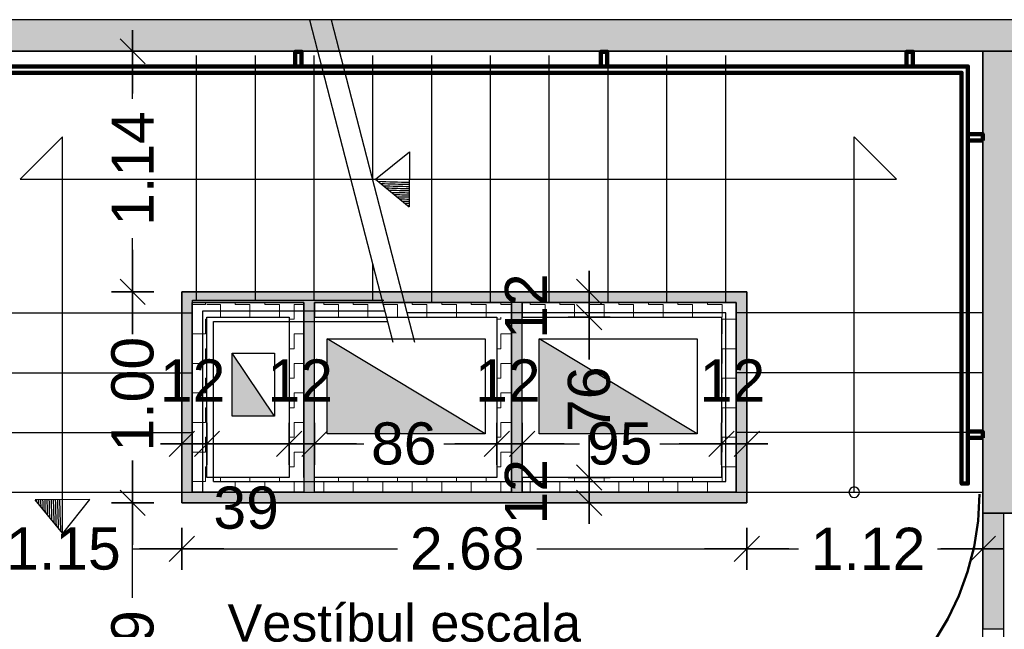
# Model space of a CAD drawing. Header units: metres. Extents: x -1 to 444, y -6 to 31.
# Tile 22 of 76: x 411.21 to 415.88, y 25.34 to 28.23. Entities that reach past the tile are written whole.
import ezdxf

# ---------------------------------------------------------------- set-up
doc = ezdxf.new("R2010")
doc.units = ezdxf.units.M
doc.header["$PDMODE"] = 65
doc.linetypes.add('CONTINUA', pattern=[0])
doc.linetypes.add('VERDECKT', pattern=[9.525, 6.35, -3.175])
for name, color, linetype, lineweight in [('3D PA MURS', 7, 'CONTINUA', 25), ('3D PA MURS NOUS', 7, 'CONTINUA', 25), ('3D PB MURS ASCENSOR TOTAL EDIFICI', 7, 'CONTINUA', 25), ('INS PB  VENTIL·LACIONS', 7, 'CONTINUA', 25), ('PA COTES', 7, 'CONTINUA', 25), ('PA ESCALES 2D', 7, 'CONTINUA', 25), ('PA LOCALS', 7, 'CONTINUA', 25), ('PA MOBLES', 7, 'CONTINUA', 25)]:
    doc.layers.add(name, color=color, linetype=linetype, lineweight=lineweight)
doc.styles.add('ARIAL', font='arial.ttf')
doc.dimstyles.new('DIMSTYLE_10', dxfattribs={"dimtxt": 0.2, "dimasz": 0.2, "dimexe": 0, "dimexo": 1e-06, "dimgap": 0.1, "dimtad": 0, "dimdec": 0, "dimlfac": 100, "dimrnd": 1, "dimzin": 4, "dimdsep": 46, "dimtxsty": 'ARIAL', "dimblk1": 'ALL_ML_STRICH', "dimblk2": 'ALL_ML_STRICH', "dimsah": 1, "dimcen": 0, "dimse1": 1, "dimse2": 1, "dimclrd": 2, "dimclre": 2, "dimclrt": 2, "dimadec": 0, "dimazin": 0, "dimtfac": 1, "dimtdec": 0, "dimtix": 1, "dimtmove": 2, "dimatfit": 3, "dimfxl": 0, "dimtzin": 0, "dimlwd": 0, "dimlwe": 35, "dimarcsym": 0})
doc.dimstyles.new('DIMSTYLE_11', dxfattribs={"dimtxt": 0.2, "dimasz": 0.2, "dimexe": 0, "dimexo": 1e-06, "dimgap": 0.1, "dimtad": 0, "dimdec": 0, "dimlfac": 100, "dimrnd": 1, "dimzin": 4, "dimdsep": 46, "dimtxsty": 'ARIAL', "dimblk1": 'ALL_ML_STRICH', "dimblk2": 'ALL_ML_STRICH', "dimsah": 1, "dimcen": 0, "dimse1": 1, "dimse2": 1, "dimclrd": 2, "dimclre": 2, "dimclrt": 2, "dimadec": 0, "dimazin": 0, "dimtfac": 1, "dimtdec": 0, "dimtix": 1, "dimtmove": 2, "dimatfit": 3, "dimfxl": 0, "dimtzin": 0, "dimlwd": 0, "dimlwe": 35, "dimarcsym": 0})
doc.dimstyles.new('DIMSTYLE_6', dxfattribs={"dimtxt": 0.2, "dimasz": 0.2, "dimexe": 0, "dimexo": 1e-06, "dimgap": 0.1, "dimtad": 0, "dimrnd": 0.01, "dimzin": 4, "dimdsep": 46, "dimtxsty": 'ARIAL', "dimblk1": 'ALL_ML_STRICH', "dimblk2": 'ALL_ML_STRICH', "dimsah": 1, "dimcen": 0, "dimse1": 1, "dimse2": 1, "dimclrd": 2, "dimclre": 2, "dimclrt": 2, "dimadec": 0, "dimazin": 0, "dimtfac": 1, "dimtdec": 0, "dimtix": 1, "dimtmove": 2, "dimatfit": 3, "dimfxl": 0, "dimtzin": 0, "dimlwd": 0, "dimlwe": 35, "dimarcsym": 0})
doc.dimstyles.new('DIMSTYLE_8', dxfattribs={"dimtxt": 0.2, "dimasz": 0.2, "dimexe": 0, "dimexo": 1e-06, "dimgap": 0.1, "dimtad": 2, "dimdec": 0, "dimlfac": 100, "dimrnd": 1, "dimzin": 4, "dimdsep": 46, "dimtxsty": 'ARIAL', "dimblk1": 'ALL_ML_STRICH', "dimblk2": 'ALL_ML_STRICH', "dimsah": 1, "dimcen": 0, "dimse1": 1, "dimse2": 1, "dimclrd": 2, "dimclre": 2, "dimclrt": 2, "dimadec": 0, "dimazin": 0, "dimtfac": 1, "dimtdec": 0, "dimtix": 1, "dimtmove": 2, "dimatfit": 3, "dimfxl": 0, "dimtvp": 1.2, "dimtzin": 0, "dimlwd": 0, "dimlwe": 35, "dimarcsym": 0})
doc.dimstyles.new('DIMSTYLE_9', dxfattribs={"dimtxt": 0.2, "dimasz": 0.2, "dimexe": 0, "dimexo": 1e-06, "dimgap": 0.1, "dimtad": 0, "dimdec": 0, "dimlfac": 100, "dimrnd": 1, "dimzin": 4, "dimdsep": 46, "dimtxsty": 'ARIAL', "dimblk1": 'ALL_ML_STRICH', "dimblk2": 'ALL_ML_STRICH', "dimsah": 1, "dimcen": 0, "dimse1": 1, "dimse2": 1, "dimclrd": 2, "dimclre": 2, "dimclrt": 2, "dimadec": 0, "dimazin": 0, "dimtfac": 1, "dimtdec": 0, "dimtix": 1, "dimtmove": 2, "dimatfit": 3, "dimfxl": 0, "dimtvp": 1.2, "dimtzin": 0, "dimlwd": 0, "dimlwe": 35, "dimarcsym": 0})
pattern_1 = [(180, (-0.14, -0.14), (-0.07, -0.07), [0.07, -0.07]), (270, (-0.14, -0.14), (0.07, -0.07), [0.07, -0.07])]
pattern_2 = [(0, (0.14, 0.14), (0.07, 0.07), [0.07, -0.07]), (90, (0.14, 0.14), (-0.07, 0.07), [0.07, -0.07])]
pattern_3 = [(90, (-0.14, 0.14), (-0.07, 0.07), [0.07, -0.07]), (180, (-0.14, 0.14), (-0.07, -0.07), [0.07, -0.07])]

# ---------------------------------------------------------------- blocks, each defined once
blk = doc.blocks.new('OBJETO_COMPLEJO_0')
at = {"layer": '3D PA MURS NOUS', "color": 240, "linetype": 'CONTINUA', "lineweight": 140, "transparency": 33554687}
for points in [[(412.5148, 28.0082), (412.5148, 28.078), (412.5448, 28.078), (412.5448, 28.0082), (412.5148, 28.0082)], [(413.9648, 28.0082), (413.9648, 28.078), (413.9948, 28.078), (413.9948, 28.0082), (413.9648, 28.0082)], [(415.4148, 28.0082), (415.4148, 28.078), (415.4448, 28.078), (415.4448, 28.0082), (415.4148, 28.0082)], [(410.9304, 25.9896), (410.9004, 25.9897), (410.9003, 28.0082), (415.7064, 28.0082), (415.7064, 26.0308), (415.6764, 26.0308), (415.6764, 27.9782), (410.9302, 27.9782), (410.9304, 25.9896)], [(415.7762, 27.6574), (415.7064, 27.6574), (415.7064, 27.6874), (415.7762, 27.6874), (415.7762, 27.6574)], [(415.7762, 26.2474), (415.7064, 26.2474), (415.7064, 26.2774), (415.7762, 26.2774), (415.7762, 26.2474)]]:
    blk.add_lwpolyline(points, close=True, dxfattribs=at)
blk = doc.blocks.new('OBJETO_COMPLEJO_14')
at = {"layer": 'PA ESCALES 2D', "color": 7, "linetype": 'CONTINUA', "lineweight": 25, "transparency": 33554687}
for start, end in [(90, 270), (270, 90)]:
    blk.add_arc((415.1669, 25.9896), 0.025, start, end, dxfattribs=at)
blk = doc.blocks.new('ALL_ML_STRICH')
at = {"color": 0, "linetype": 'ByBlock', "lineweight": -2}
for p, q in [((0, -0.5), (0, 0.5)), ((-0.3, -0.3), (0.3, 0.3)), ((-1, 0), (0.5, 0))]:
    blk.add_line(p, q, dxfattribs=at)
blk = doc.blocks.new('*D27')
at = {"layer": 'DEFPOINTS', "color": 2, "linetype": 'CONTINUA', "lineweight": 35, "transparency": 33554687}
for p in [(410.8269, 25.9896), (415.7769, 25.8896), (410.8269, 24.681)]:
    blk.add_point(p, dxfattribs=at)
at = {"layer": 'PA COTES', "color": 2, "linetype": 'CONTINUA', "lineweight": -2, "transparency": 33554687}
for p, q in [((410.8269, 24.681), (412.9856, 24.681)), ((413.6456, 24.681), (415.7769, 24.681))]:
    blk.add_line(p, q, dxfattribs=at)
at = {"layer": 'PA COTES', "color": 2, "linetype": 'CONTINUA', "lineweight": 35, "transparency": 33554687, "xscale": 0.2, "yscale": 0.2, "zscale": 0.2, "rotation": 180}
blk.add_blockref('ALL_ML_STRICH', (410.8269, 24.681), dxfattribs=at)
at = {"layer": 'PA COTES', "color": 2, "linetype": 'CONTINUA', "lineweight": 35, "transparency": 33554687, "xscale": 0.2, "yscale": 0.2, "zscale": 0.2}
blk.add_blockref('ALL_ML_STRICH', (415.7769, 24.681), dxfattribs=at)
at = {"layer": 'PA COTES', "color": 2, "linetype": 'CONTINUA', "lineweight": 35, "transparency": 33554687, "insert": (413.3156, 24.681), "char_height": 0.2, "width": 0.8, "attachment_point": 5, "style": 'ARIAL'}
blk.add_mtext('\\A1;{\\A1;{4.95\\H0.132000;\\S^ ;}}', dxfattribs=at)
blk = doc.blocks.new('*D28')
at = {"layer": 'DEFPOINTS', "color": 2, "linetype": 'CONTINUA', "lineweight": 35, "transparency": 33554687}
for p in [(413.5414, 25.9396), (411.0175, 24.3496), (411.7438, 24.3496)]:
    blk.add_point(p, dxfattribs=at)
at = {"layer": 'PA COTES', "color": 2, "linetype": 'CONTINUA', "lineweight": -2, "transparency": 33554687}
for p, q in [((411.7438, 25.4888), (411.7438, 25.9396)), ((411.7438, 24.3496), (411.7438, 24.8288))]:
    blk.add_line(p, q, dxfattribs=at)
at = {"layer": 'PA COTES', "color": 2, "linetype": 'CONTINUA', "lineweight": 35, "transparency": 33554687, "xscale": 0.2, "yscale": 0.2, "zscale": 0.2}
for p, rotation in [((411.7438, 25.9396), 90), ((411.7438, 24.3496), 270)]:
    blk.add_blockref('ALL_ML_STRICH', p, dxfattribs=dict(at, rotation=rotation))
at = {"layer": 'PA COTES', "color": 2, "linetype": 'CONTINUA', "lineweight": 35, "transparency": 33554687, "insert": (411.7438, 25.1588), "char_height": 0.2, "width": 0.8, "attachment_point": 5, "rotation": 90, "style": 'ARIAL'}
blk.add_mtext('\\A1;{\\A1;{1.59\\H0.132000;\\S^ ;}}', dxfattribs=at)
blk = doc.blocks.new('*D29')
at = {"layer": 'DEFPOINTS', "color": 2, "linetype": 'CONTINUA', "lineweight": 35, "transparency": 33554687}
for p in [(413.5914, 26.9396), (411.7438, 25.9396), (413.5414, 25.9396)]:
    blk.add_point(p, dxfattribs=at)
at = {"layer": 'PA COTES', "color": 2, "linetype": 'CONTINUA', "lineweight": -2, "transparency": 33554687}
for p, q in [((411.7438, 26.7844), (411.7438, 26.9396)), ((411.7438, 25.9396), (411.7438, 26.1244))]:
    blk.add_line(p, q, dxfattribs=at)
at = {"layer": 'PA COTES', "color": 2, "linetype": 'CONTINUA', "lineweight": 35, "transparency": 33554687, "xscale": 0.2, "yscale": 0.2, "zscale": 0.2}
for p, rotation in [((411.7438, 26.9396), 90), ((411.7438, 25.9396), 270)]:
    blk.add_blockref('ALL_ML_STRICH', p, dxfattribs=dict(at, rotation=rotation))
at = {"layer": 'PA COTES', "color": 2, "linetype": 'CONTINUA', "lineweight": 35, "transparency": 33554687, "insert": (411.7438, 26.4544), "char_height": 0.2, "width": 0.8, "attachment_point": 5, "rotation": 90, "style": 'ARIAL'}
blk.add_mtext('\\A1;{\\A1;{1.00\\H0.132000;\\S^ ;}}', dxfattribs=at)
blk = doc.blocks.new('*D30')
at = {"layer": 'DEFPOINTS', "color": 2, "linetype": 'CONTINUA', "lineweight": 35, "transparency": 33554687}
for p in [(411.8045, 28.0801), (411.7438, 26.9396), (413.5914, 26.9396)]:
    blk.add_point(p, dxfattribs=at)
at = {"layer": 'PA COTES', "color": 2, "linetype": 'CONTINUA', "lineweight": -2, "transparency": 33554687}
for p, q in [((411.7438, 27.8547), (411.7438, 28.0801)), ((411.7438, 26.9396), (411.7438, 27.1947))]:
    blk.add_line(p, q, dxfattribs=at)
at = {"layer": 'PA COTES', "color": 2, "linetype": 'CONTINUA', "lineweight": 35, "transparency": 33554687, "xscale": 0.2, "yscale": 0.2, "zscale": 0.2}
for p, rotation in [((411.7438, 28.0801), 90), ((411.7438, 26.9396), 270)]:
    blk.add_blockref('ALL_ML_STRICH', p, dxfattribs=dict(at, rotation=rotation))
at = {"layer": 'PA COTES', "color": 2, "linetype": 'CONTINUA', "lineweight": 35, "transparency": 33554687, "insert": (411.7438, 27.5247), "char_height": 0.2, "width": 0.8, "attachment_point": 5, "rotation": 90, "style": 'ARIAL'}
blk.add_mtext('\\A1;{\\A1;{1.14\\H0.132000;\\S^ ;}}', dxfattribs=at)
blk = doc.blocks.new('*D31')
at = {"layer": 'DEFPOINTS', "color": 2, "linetype": 'CONTINUA', "lineweight": 35, "transparency": 33554687}
for p in [(410.8271, 26.1302), (411.9764, 26.1008), (410.8271, 25.7212)]:
    blk.add_point(p, dxfattribs=at)
at = {"layer": 'PA COTES', "color": 2, "linetype": 'CONTINUA', "lineweight": -2, "transparency": 33554687}
for p, q in [((410.8271, 25.7212), (411.0855, 25.7212)), ((411.7455, 25.7212), (411.9764, 25.7212))]:
    blk.add_line(p, q, dxfattribs=at)
at = {"layer": 'PA COTES', "color": 2, "linetype": 'CONTINUA', "lineweight": 35, "transparency": 33554687, "xscale": 0.2, "yscale": 0.2, "zscale": 0.2, "rotation": 180}
blk.add_blockref('ALL_ML_STRICH', (410.8271, 25.7212), dxfattribs=at)
at = {"layer": 'PA COTES', "color": 2, "linetype": 'CONTINUA', "lineweight": 35, "transparency": 33554687, "xscale": 0.2, "yscale": 0.2, "zscale": 0.2}
blk.add_blockref('ALL_ML_STRICH', (411.9764, 25.7212), dxfattribs=at)
at = {"layer": 'PA COTES', "color": 2, "linetype": 'CONTINUA', "lineweight": 35, "transparency": 33554687, "insert": (411.4155, 25.7212), "char_height": 0.2, "width": 0.8, "attachment_point": 5, "style": 'ARIAL'}
blk.add_mtext('\\A1;{\\A1;{1.15\\H0.132000;\\S^ ;}}', dxfattribs=at)
blk = doc.blocks.new('*D32')
at = {"layer": 'DEFPOINTS', "color": 2, "linetype": 'CONTINUA', "lineweight": 35, "transparency": 33554687}
for p in [(411.9764, 26.1008), (414.6569, 25.9396), (411.9764, 25.7212)]:
    blk.add_point(p, dxfattribs=at)
at = {"layer": 'PA COTES', "color": 2, "linetype": 'CONTINUA', "lineweight": -2, "transparency": 33554687}
for p, q in [((411.9764, 25.7212), (413.0009, 25.7212)), ((413.6609, 25.7212), (414.6569, 25.7212))]:
    blk.add_line(p, q, dxfattribs=at)
at = {"layer": 'PA COTES', "color": 2, "linetype": 'CONTINUA', "lineweight": 35, "transparency": 33554687, "xscale": 0.2, "yscale": 0.2, "zscale": 0.2, "rotation": 180}
blk.add_blockref('ALL_ML_STRICH', (411.9764, 25.7212), dxfattribs=at)
at = {"layer": 'PA COTES', "color": 2, "linetype": 'CONTINUA', "lineweight": 35, "transparency": 33554687, "xscale": 0.2, "yscale": 0.2, "zscale": 0.2}
blk.add_blockref('ALL_ML_STRICH', (414.6569, 25.7212), dxfattribs=at)
at = {"layer": 'PA COTES', "color": 2, "linetype": 'CONTINUA', "lineweight": 35, "transparency": 33554687, "insert": (413.3309, 25.7212), "char_height": 0.2, "width": 0.8, "attachment_point": 5, "style": 'ARIAL'}
blk.add_mtext('\\A1;{\\A1;{2.68\\H0.132000;\\S^ ;}}', dxfattribs=at)
blk = doc.blocks.new('*D33')
at = {"layer": 'DEFPOINTS', "color": 2, "linetype": 'CONTINUA', "lineweight": 35, "transparency": 33554687}
for p in [(415.7769, 26.702), (414.6569, 25.9396), (414.6569, 25.7212)]:
    blk.add_point(p, dxfattribs=at)
at = {"layer": 'PA COTES', "color": 2, "linetype": 'CONTINUA', "lineweight": -2, "transparency": 33554687}
for p, q in [((414.6569, 25.7212), (414.9024, 25.7212)), ((415.5624, 25.7212), (415.7769, 25.7212))]:
    blk.add_line(p, q, dxfattribs=at)
at = {"layer": 'PA COTES', "color": 2, "linetype": 'CONTINUA', "lineweight": 35, "transparency": 33554687, "xscale": 0.2, "yscale": 0.2, "zscale": 0.2, "rotation": 180}
blk.add_blockref('ALL_ML_STRICH', (414.6569, 25.7212), dxfattribs=at)
at = {"layer": 'PA COTES', "color": 2, "linetype": 'CONTINUA', "lineweight": 35, "transparency": 33554687, "xscale": 0.2, "yscale": 0.2, "zscale": 0.2}
blk.add_blockref('ALL_ML_STRICH', (415.7769, 25.7212), dxfattribs=at)
at = {"layer": 'PA COTES', "color": 2, "linetype": 'CONTINUA', "lineweight": 35, "transparency": 33554687, "insert": (415.2324, 25.7212), "char_height": 0.2, "width": 0.8, "attachment_point": 5, "style": 'ARIAL'}
blk.add_mtext('\\A1;{\\A1;{1.12\\H0.132000;\\S^ ;}}', dxfattribs=at)
blk = doc.blocks.new('*D34')
at = {"layer": 'DEFPOINTS', "color": 2, "linetype": 'CONTINUA', "lineweight": 35, "transparency": 33554687}
for p in [(411.9764, 26.2193), (411.9764, 26.1008), (412.0964, 26.0596)]:
    blk.add_point(p, dxfattribs=at)
at = {"layer": 'PA COTES', "color": 2, "linetype": 'CONTINUA', "lineweight": -2, "transparency": 33554687}
blk.add_line((411.9764, 26.2193), (412.0964, 26.2193), dxfattribs=at)
at = {"layer": 'PA COTES', "color": 2, "linetype": 'CONTINUA', "lineweight": 35, "transparency": 33554687, "xscale": 0.2, "yscale": 0.2, "zscale": 0.2, "rotation": 180}
blk.add_blockref('ALL_ML_STRICH', (411.9764, 26.2193), dxfattribs=at)
at = {"layer": 'PA COTES', "color": 2, "linetype": 'CONTINUA', "lineweight": 35, "transparency": 33554687, "xscale": 0.2, "yscale": 0.2, "zscale": 0.2}
blk.add_blockref('ALL_ML_STRICH', (412.0964, 26.2193), dxfattribs=at)
at = {"layer": 'PA COTES', "color": 2, "linetype": 'CONTINUA', "lineweight": 35, "transparency": 33554687, "insert": (412.0284, 26.5193), "char_height": 0.2, "width": 0.4, "attachment_point": 5, "style": 'ARIAL'}
blk.add_mtext('\\A1;{12}', dxfattribs=at)
blk = doc.blocks.new('*D35')
at = {"layer": 'DEFPOINTS', "color": 2, "linetype": 'CONTINUA', "lineweight": 35, "transparency": 33554687}
for p in [(412.0964, 26.2193), (412.0964, 26.0596), (412.4864, 26.0596)]:
    blk.add_point(p, dxfattribs=at)
at = {"layer": 'PA COTES', "color": 2, "linetype": 'CONTINUA', "lineweight": -2, "transparency": 33554687}
blk.add_line((412.0964, 26.2193), (412.4864, 26.2193), dxfattribs=at)
at = {"layer": 'PA COTES', "color": 2, "linetype": 'CONTINUA', "lineweight": 35, "transparency": 33554687, "xscale": 0.2, "yscale": 0.2, "zscale": 0.2, "rotation": 180}
blk.add_blockref('ALL_ML_STRICH', (412.0964, 26.2193), dxfattribs=at)
at = {"layer": 'PA COTES', "color": 2, "linetype": 'CONTINUA', "lineweight": 35, "transparency": 33554687, "xscale": 0.2, "yscale": 0.2, "zscale": 0.2}
blk.add_blockref('ALL_ML_STRICH', (412.4864, 26.2193), dxfattribs=at)
at = {"layer": 'PA COTES', "color": 2, "linetype": 'CONTINUA', "lineweight": 35, "transparency": 33554687, "insert": (412.2822, 25.915), "char_height": 0.2, "width": 0.4, "attachment_point": 5, "style": 'ARIAL'}
blk.add_mtext('\\A1;{39}', dxfattribs=at)
blk = doc.blocks.new('*D36')
at = {"layer": 'DEFPOINTS', "color": 2, "linetype": 'CONTINUA', "lineweight": 35, "transparency": 33554687}
for p in [(412.4864, 26.2193), (412.4864, 26.0596), (412.6064, 26.0596)]:
    blk.add_point(p, dxfattribs=at)
at = {"layer": 'PA COTES', "color": 2, "linetype": 'CONTINUA', "lineweight": -2, "transparency": 33554687}
blk.add_line((412.4864, 26.2193), (412.6064, 26.2193), dxfattribs=at)
at = {"layer": 'PA COTES', "color": 2, "linetype": 'CONTINUA', "lineweight": 35, "transparency": 33554687, "xscale": 0.2, "yscale": 0.2, "zscale": 0.2, "rotation": 180}
blk.add_blockref('ALL_ML_STRICH', (412.4864, 26.2193), dxfattribs=at)
at = {"layer": 'PA COTES', "color": 2, "linetype": 'CONTINUA', "lineweight": 35, "transparency": 33554687, "xscale": 0.2, "yscale": 0.2, "zscale": 0.2}
blk.add_blockref('ALL_ML_STRICH', (412.6064, 26.2193), dxfattribs=at)
at = {"layer": 'PA COTES', "color": 2, "linetype": 'CONTINUA', "lineweight": 35, "transparency": 33554687, "insert": (412.5384, 26.5193), "char_height": 0.2, "width": 0.4, "attachment_point": 5, "style": 'ARIAL'}
blk.add_mtext('\\A1;{12}', dxfattribs=at)
blk = doc.blocks.new('*D37')
at = {"layer": 'DEFPOINTS', "color": 2, "linetype": 'CONTINUA', "lineweight": 35, "transparency": 33554687}
for p in [(412.6064, 26.2193), (412.6064, 26.0596), (413.4714, 26.0596)]:
    blk.add_point(p, dxfattribs=at)
at = {"layer": 'PA COTES', "color": 2, "linetype": 'CONTINUA', "lineweight": -2, "transparency": 33554687}
for p, q in [((412.6064, 26.2193), (412.8399, 26.2193)), ((413.2199, 26.2193), (413.4714, 26.2193))]:
    blk.add_line(p, q, dxfattribs=at)
at = {"layer": 'PA COTES', "color": 2, "linetype": 'CONTINUA', "lineweight": 35, "transparency": 33554687, "xscale": 0.2, "yscale": 0.2, "zscale": 0.2, "rotation": 180}
blk.add_blockref('ALL_ML_STRICH', (412.6064, 26.2193), dxfattribs=at)
at = {"layer": 'PA COTES', "color": 2, "linetype": 'CONTINUA', "lineweight": 35, "transparency": 33554687, "xscale": 0.2, "yscale": 0.2, "zscale": 0.2}
blk.add_blockref('ALL_ML_STRICH', (413.4714, 26.2193), dxfattribs=at)
at = {"layer": 'PA COTES', "color": 2, "linetype": 'CONTINUA', "lineweight": 35, "transparency": 33554687, "insert": (413.0299, 26.2193), "char_height": 0.2, "width": 0.4, "attachment_point": 5, "style": 'ARIAL'}
blk.add_mtext('\\A1;{86}', dxfattribs=at)
blk = doc.blocks.new('*D38')
at = {"layer": 'DEFPOINTS', "color": 2, "linetype": 'CONTINUA', "lineweight": 35, "transparency": 33554687}
for p in [(413.4714, 26.2193), (413.4714, 26.0596), (413.5914, 26.0596)]:
    blk.add_point(p, dxfattribs=at)
at = {"layer": 'PA COTES', "color": 2, "linetype": 'CONTINUA', "lineweight": -2, "transparency": 33554687}
blk.add_line((413.4714, 26.2193), (413.5914, 26.2193), dxfattribs=at)
at = {"layer": 'PA COTES', "color": 2, "linetype": 'CONTINUA', "lineweight": 35, "transparency": 33554687, "xscale": 0.2, "yscale": 0.2, "zscale": 0.2, "rotation": 180}
blk.add_blockref('ALL_ML_STRICH', (413.4714, 26.2193), dxfattribs=at)
at = {"layer": 'PA COTES', "color": 2, "linetype": 'CONTINUA', "lineweight": 35, "transparency": 33554687, "xscale": 0.2, "yscale": 0.2, "zscale": 0.2}
blk.add_blockref('ALL_ML_STRICH', (413.5914, 26.2193), dxfattribs=at)
at = {"layer": 'PA COTES', "color": 2, "linetype": 'CONTINUA', "lineweight": 35, "transparency": 33554687, "insert": (413.5233, 26.5193), "char_height": 0.2, "width": 0.4, "attachment_point": 5, "style": 'ARIAL'}
blk.add_mtext('\\A1;{12}', dxfattribs=at)
blk = doc.blocks.new('*D39')
at = {"layer": 'DEFPOINTS', "color": 2, "linetype": 'CONTINUA', "lineweight": 35, "transparency": 33554687}
for p in [(413.5914, 26.2193), (413.5914, 26.0596), (414.5369, 25.9896)]:
    blk.add_point(p, dxfattribs=at)
at = {"layer": 'PA COTES', "color": 2, "linetype": 'CONTINUA', "lineweight": -2, "transparency": 33554687}
for p, q in [((413.5914, 26.2193), (413.8643, 26.2193)), ((414.2443, 26.2193), (414.5369, 26.2193))]:
    blk.add_line(p, q, dxfattribs=at)
at = {"layer": 'PA COTES', "color": 2, "linetype": 'CONTINUA', "lineweight": 35, "transparency": 33554687, "xscale": 0.2, "yscale": 0.2, "zscale": 0.2, "rotation": 180}
blk.add_blockref('ALL_ML_STRICH', (413.5914, 26.2193), dxfattribs=at)
at = {"layer": 'PA COTES', "color": 2, "linetype": 'CONTINUA', "lineweight": 35, "transparency": 33554687, "xscale": 0.2, "yscale": 0.2, "zscale": 0.2}
blk.add_blockref('ALL_ML_STRICH', (414.5369, 26.2193), dxfattribs=at)
at = {"layer": 'PA COTES', "color": 2, "linetype": 'CONTINUA', "lineweight": 35, "transparency": 33554687, "insert": (414.0543, 26.2193), "char_height": 0.2, "width": 0.4, "attachment_point": 5, "style": 'ARIAL'}
blk.add_mtext('\\A1;{95}', dxfattribs=at)
blk = doc.blocks.new('*D40')
at = {"layer": 'DEFPOINTS', "color": 2, "linetype": 'CONTINUA', "lineweight": 35, "transparency": 33554687}
for p in [(414.5369, 26.2193), (414.5369, 25.9896), (414.6569, 25.9396)]:
    blk.add_point(p, dxfattribs=at)
at = {"layer": 'PA COTES', "color": 2, "linetype": 'CONTINUA', "lineweight": -2, "transparency": 33554687}
blk.add_line((414.5369, 26.2193), (414.6569, 26.2193), dxfattribs=at)
at = {"layer": 'PA COTES', "color": 2, "linetype": 'CONTINUA', "lineweight": 35, "transparency": 33554687, "xscale": 0.2, "yscale": 0.2, "zscale": 0.2, "rotation": 180}
blk.add_blockref('ALL_ML_STRICH', (414.5369, 26.2193), dxfattribs=at)
at = {"layer": 'PA COTES', "color": 2, "linetype": 'CONTINUA', "lineweight": 35, "transparency": 33554687, "xscale": 0.2, "yscale": 0.2, "zscale": 0.2}
blk.add_blockref('ALL_ML_STRICH', (414.6569, 26.2193), dxfattribs=at)
at = {"layer": 'PA COTES', "color": 2, "linetype": 'CONTINUA', "lineweight": 35, "transparency": 33554687, "insert": (414.5889, 26.5193), "char_height": 0.2, "width": 0.4, "attachment_point": 5, "style": 'ARIAL'}
blk.add_mtext('\\A1;{12}', dxfattribs=at)
blk = doc.blocks.new('*D41')
at = {"layer": 'DEFPOINTS', "color": 2, "linetype": 'CONTINUA', "lineweight": 35, "transparency": 33554687}
for p in [(413.5914, 26.0596), (413.5414, 25.9396), (413.9094, 25.9396)]:
    blk.add_point(p, dxfattribs=at)
at = {"layer": 'PA COTES', "color": 2, "linetype": 'CONTINUA', "lineweight": -2, "transparency": 33554687}
blk.add_line((413.9094, 25.9396), (413.9094, 26.0596), dxfattribs=at)
at = {"layer": 'PA COTES', "color": 2, "linetype": 'CONTINUA', "lineweight": 35, "transparency": 33554687, "xscale": 0.2, "yscale": 0.2, "zscale": 0.2}
for p, rotation in [((413.9094, 26.0596), 90), ((413.9094, 25.9396), 270)]:
    blk.add_blockref('ALL_ML_STRICH', p, dxfattribs=dict(at, rotation=rotation))
at = {"layer": 'PA COTES', "color": 2, "linetype": 'CONTINUA', "lineweight": 35, "transparency": 33554687, "insert": (413.6094, 25.9916), "char_height": 0.2, "width": 0.4, "attachment_point": 5, "rotation": 90, "style": 'ARIAL'}
blk.add_mtext('\\A1;{12}', dxfattribs=at)
blk = doc.blocks.new('*D42')
at = {"layer": 'DEFPOINTS', "color": 2, "linetype": 'CONTINUA', "lineweight": 35, "transparency": 33554687}
for p in [(413.5914, 26.8196), (413.5914, 26.0596), (413.9094, 26.0596)]:
    blk.add_point(p, dxfattribs=at)
at = {"layer": 'PA COTES', "color": 2, "linetype": 'CONTINUA', "lineweight": -2, "transparency": 33554687}
for p, q in [((413.9094, 26.6206), (413.9094, 26.8196)), ((413.9094, 26.0596), (413.9094, 26.2406))]:
    blk.add_line(p, q, dxfattribs=at)
at = {"layer": 'PA COTES', "color": 2, "linetype": 'CONTINUA', "lineweight": 35, "transparency": 33554687, "xscale": 0.2, "yscale": 0.2, "zscale": 0.2}
for p, rotation in [((413.9094, 26.8196), 90), ((413.9094, 26.0596), 270)]:
    blk.add_blockref('ALL_ML_STRICH', p, dxfattribs=dict(at, rotation=rotation))
at = {"layer": 'PA COTES', "color": 2, "linetype": 'CONTINUA', "lineweight": 35, "transparency": 33554687, "insert": (413.9094, 26.4306), "char_height": 0.2, "width": 0.4, "attachment_point": 5, "rotation": 90, "style": 'ARIAL'}
blk.add_mtext('\\A1;{76}', dxfattribs=at)
blk = doc.blocks.new('*D43')
at = {"layer": 'DEFPOINTS', "color": 2, "linetype": 'CONTINUA', "lineweight": 35, "transparency": 33554687}
for p in [(413.5914, 26.9396), (413.5914, 26.8196), (413.9094, 26.8196)]:
    blk.add_point(p, dxfattribs=at)
at = {"layer": 'PA COTES', "color": 2, "linetype": 'CONTINUA', "lineweight": -2, "transparency": 33554687}
blk.add_line((413.9094, 26.8196), (413.9094, 26.9396), dxfattribs=at)
at = {"layer": 'PA COTES', "color": 2, "linetype": 'CONTINUA', "lineweight": 35, "transparency": 33554687, "xscale": 0.2, "yscale": 0.2, "zscale": 0.2}
for p, rotation in [((413.9094, 26.9396), 90), ((413.9094, 26.8196), 270)]:
    blk.add_blockref('ALL_ML_STRICH', p, dxfattribs=dict(at, rotation=rotation))
at = {"layer": 'PA COTES', "color": 2, "linetype": 'CONTINUA', "lineweight": 35, "transparency": 33554687, "insert": (413.6094, 26.8716), "char_height": 0.2, "width": 0.4, "attachment_point": 5, "rotation": 90, "style": 'ARIAL'}
blk.add_mtext('\\A1;{12}', dxfattribs=at)

msp = doc.modelspace()

# ---------------------------------------------------------------- hatches: boundary and pattern name
at = {"layer": '3D PA MURS', "linetype": 'CONTINUA', "lineweight": 18, "true_color": 0xa0a0a0, "transparency": 33554687}
for points in [[(415.9469, 28.2301), (405.7759, 28.2301), (405.7759, 28.0801), (415.9469, 28.0801)], [(415.7769, 28.0801), (415.7769, 25.8896), (415.9469, 25.8896), (415.9469, 28.0801)]]:
    msp.add_hatch(color=253, dxfattribs=at).paths.add_polyline_path(points)
at = {"layer": '3D PA MURS NOUS', "linetype": 'CONTINUA', "lineweight": 18, "transparency": 33554687}
msp.add_hatch(color=220, dxfattribs=at).paths.add_polyline_path([(415.8769, 25.3396), (415.8769, 25.8896), (415.7769, 25.8896), (415.7769, 25.3396)])
at = {"layer": '3D PB MURS ASCENSOR TOTAL EDIFICI', "linetype": 'CONTINUA', "lineweight": 18, "transparency": 33554687}
for points in [[(411.9764, 26.9396), (411.9764, 25.9396), (412.0264, 25.9396), (412.0264, 26.9396)], [(413.5914, 26.9396), (412.0264, 26.9396), (412.0264, 26.8896), (413.5914, 26.8896)], [(414.6569, 26.9396), (413.5914, 26.9396), (413.5914, 26.8896), (414.6569, 26.8896)], [(412.6064, 25.9896), (412.6064, 26.8896), (412.5564, 26.8896), (412.5564, 25.9896)], [(413.5914, 25.9896), (413.5914, 26.8896), (413.5414, 26.8896), (413.5414, 25.9896)], [(414.6569, 25.9396), (414.6569, 26.8896), (414.6069, 26.8896), (414.6069, 25.9396)], [(412.0264, 25.9396), (413.5414, 25.9396), (413.5414, 25.9896), (412.0264, 25.9896)], [(413.5414, 25.9396), (414.6069, 25.9396), (414.6069, 25.9896), (413.5414, 25.9896)]]:
    msp.add_hatch(color=40, dxfattribs=at).paths.add_polyline_path(points)
h = msp.add_hatch(dxfattribs=at)
h.set_pattern_fill('TRAMA', color=40, scale=0.07, angle=270, style=0, pattern_type=2)
h.set_pattern_definition([(270, (0.14, -0.14), (0.07, -0.07), [0.07, -0.07]), (360, (0.14, -0.14), (0.07, 0.07), [0.07, -0.07])])
h.paths.add_polyline_path([(412.0264, 26.8896), (412.0264, 25.9896), (412.0964, 25.9896), (412.0964, 26.8896)], flags=0)
h = msp.add_hatch(dxfattribs=at)
h.set_pattern_fill('TRAMA', color=40, scale=0.07, angle=180, style=0, pattern_type=2)
h.set_pattern_definition(pattern_1)
h.paths.add_polyline_path([(412.4864, 26.8896), (412.0964, 26.8896), (412.0964, 26.8196), (412.4864, 26.8196)], flags=0)
h = msp.add_hatch(dxfattribs=at)
h.set_pattern_fill('TRAMA', color=40, scale=0.07, angle=90, style=0, pattern_type=2)
h.set_pattern_definition(pattern_3)
h.paths.add_polyline_path([(412.5564, 25.9896), (412.5564, 26.8896), (412.4864, 26.8896), (412.4864, 25.9896)], flags=0)
h = msp.add_hatch(dxfattribs=at)
h.set_pattern_fill('TRAMA', color=40, scale=0.07, angle=180, style=0, pattern_type=2)
h.set_pattern_definition(pattern_1)
h.paths.add_polyline_path([(413.5414, 26.8896), (412.6064, 26.8896), (412.6064, 26.8196), (413.5414, 26.8196)], flags=0)
h = msp.add_hatch(dxfattribs=at)
h.set_pattern_fill('TRAMA', color=40, scale=0.07, angle=180, style=0, pattern_type=2)
h.set_pattern_definition(pattern_1)
h.paths.add_polyline_path([(414.6069, 26.8896), (413.5914, 26.8896), (413.5914, 26.8196), (414.6069, 26.8196)], flags=0)
h = msp.add_hatch(dxfattribs=at)
h.set_pattern_fill('TRAMA', color=40, scale=0.07, angle=90, style=0, pattern_type=2)
h.set_pattern_definition(pattern_3)
h.paths.add_polyline_path([(413.5414, 25.9896), (413.5414, 26.8196), (413.4714, 26.8196), (413.4714, 25.9896)], flags=0)
h = msp.add_hatch(dxfattribs=at)
h.set_pattern_fill('TRAMA', color=40, scale=0.07, angle=90, style=0, pattern_type=2)
h.set_pattern_definition(pattern_3)
h.paths.add_polyline_path([(414.6069, 25.9896), (414.6069, 26.8196), (414.5369, 26.8196), (414.5369, 25.9896)], flags=0)
h = msp.add_hatch(dxfattribs=at)
h.set_pattern_fill('TRAMA', color=40, scale=0.07, style=0, pattern_type=2)
h.set_pattern_definition(pattern_2)
h.paths.add_polyline_path([(412.4864, 25.9896), (412.4864, 26.0596), (412.0964, 26.0596), (412.0964, 25.9896)], flags=0)
h = msp.add_hatch(dxfattribs=at)
h.set_pattern_fill('TRAMA', color=40, scale=0.07, style=0, pattern_type=2)
h.set_pattern_definition(pattern_2)
h.paths.add_polyline_path([(412.6064, 25.9896), (413.4714, 25.9896), (413.4714, 26.0596), (412.6064, 26.0596)], flags=0)
h = msp.add_hatch(dxfattribs=at)
h.set_pattern_fill('TRAMA', color=40, scale=0.07, style=0, pattern_type=2)
h.set_pattern_definition(pattern_2)
h.paths.add_polyline_path([(413.5914, 25.9896), (414.5369, 25.9896), (414.5369, 26.0596), (413.5914, 26.0596)], flags=0)
at = {"layer": 'INS PB  VENTIL·LACIONS', "linetype": 'CONTINUA', "lineweight": 25, "transparency": 33554687}
for points in [[(412.6664, 26.267), (413.4164, 26.267), (412.6664, 26.717)], [(413.6714, 26.267), (414.4214, 26.267), (413.6714, 26.717)]]:
    msp.add_hatch(color=9, dxfattribs=at).paths.add_polyline_path(points)
msp.add_hatch(color=9, dxfattribs=at).paths.add_polyline_path([(412.2164, 26.3495), (412.2164, 26.6495), (412.4164, 26.3495)], flags=16)

# ---------------------------------------------------------------- linework, layer by layer
at = {"layer": '3D PA MURS', "color": 7, "linetype": 'CONTINUA', "lineweight": 25, "transparency": 33554687}
for p, q in [((415.9469, 28.2301), (405.7759, 28.2301)), ((410.8271, 28.0801), (415.7769, 28.0801)), ((415.7769, 28.0801), (415.9469, 28.0801)), ((415.7769, 28.0801), (415.7769, 25.8896)), ((415.9469, 28.0801), (415.7769, 28.0801)), ((415.7769, 25.8896), (415.9469, 25.8896))]:
    msp.add_line(p, q, dxfattribs=at)
at = {"layer": '3D PA MURS NOUS', "color": 7, "linetype": 'CONTINUA', "lineweight": 25, "transparency": 33554687}
for p, q in [((415.8769, 25.8896), (415.7769, 25.8896)), ((415.7769, 25.8896), (415.7769, 25.3396)), ((415.8769, 25.3396), (415.8769, 25.8896)), ((415.8769, 25.3396), (415.7769, 25.3396))]:
    msp.add_line(p, q, dxfattribs=at)
at = {"layer": '3D PB MURS ASCENSOR TOTAL EDIFICI', "color": 7, "linetype": 'CONTINUA', "lineweight": 25, "transparency": 33554687}
for p, q in [((411.9764, 26.9396), (411.9764, 25.9396)), ((412.0264, 26.9396), (411.9764, 26.9396)), ((413.5914, 26.9396), (412.0264, 26.9396)), ((414.6569, 26.9396), (413.5914, 26.9396)), ((414.6569, 26.8896), (414.6569, 26.9396)), ((412.0264, 26.8896), (412.0964, 26.8896)), ((412.0264, 26.8896), (412.0264, 25.9896)), ((412.0964, 26.8896), (412.0264, 26.8896)), ((412.0264, 25.9896), (412.0264, 26.8896)), ((412.0964, 26.8896), (412.4864, 26.8896)), ((412.4864, 26.8896), (412.0964, 26.8896)), ((412.4864, 26.8896), (412.5564, 26.8896)), ((412.5564, 26.8896), (412.4864, 26.8896)), ((412.5564, 26.8896), (412.5564, 26.0596)), ((412.5564, 26.0596), (412.5564, 26.8896)), ((412.6064, 26.8896), (413.5414, 26.8896)), ((413.5414, 26.8896), (412.6064, 26.8896)), ((412.6064, 26.8896), (412.6064, 26.8196)), ((412.6064, 26.8196), (412.6064, 26.8896)), ((413.5414, 26.8196), (413.5414, 26.8896)), ((413.5414, 26.8896), (413.5414, 26.8196)), ((413.5914, 26.8896), (414.6069, 26.8896)), ((414.6069, 26.8896), (413.5914, 26.8896)), ((413.5914, 26.8896), (413.5914, 26.8196)), ((413.5914, 26.8196), (413.5914, 26.8896)), ((414.6069, 26.8196), (414.6069, 26.8896)), ((414.6069, 26.8896), (414.6069, 26.8196)), ((414.6569, 25.9396), (414.6569, 26.8896)), ((412.0964, 26.8196), (412.4864, 26.8196)), ((412.0964, 26.0596), (412.0964, 26.8196)), ((412.4864, 26.8196), (412.4864, 26.0596)), ((412.6064, 26.8196), (413.4714, 26.8196)), ((412.6064, 26.0596), (412.6064, 26.8196)), ((413.4714, 26.8196), (413.4714, 26.0596)), ((413.5414, 26.8196), (413.5414, 25.9896)), ((413.5414, 25.9896), (413.5414, 26.8196)), ((413.5914, 26.8196), (414.5369, 26.8196)), ((413.5914, 26.0596), (413.5914, 26.8196)), ((414.5369, 26.8196), (414.5369, 26.0596)), ((414.6069, 25.9896), (414.6069, 26.8196)), ((414.6069, 26.8196), (414.6069, 25.9896)), ((412.4864, 26.0596), (412.0964, 26.0596)), ((412.5564, 26.0596), (412.5564, 25.9896)), ((413.4714, 26.0596), (412.6064, 26.0596)), ((412.6064, 25.9896), (412.6064, 26.0596)), ((414.5369, 26.0596), (413.5914, 26.0596)), ((413.5914, 26.0596), (413.5914, 25.9896)), ((413.5914, 25.9896), (413.5914, 26.0596)), ((412.0264, 25.9896), (412.0964, 25.9896)), ((412.0964, 25.9896), (412.0264, 25.9896)), ((412.0964, 25.9896), (412.4864, 25.9896)), ((412.4864, 25.9896), (412.0964, 25.9896)), ((412.4864, 25.9896), (412.5564, 25.9896)), ((412.5564, 25.9896), (412.4864, 25.9896)), ((412.6064, 25.9896), (413.4714, 25.9896)), ((413.4714, 25.9896), (412.6064, 25.9896)), ((413.5414, 25.9896), (413.4714, 25.9896)), ((413.5914, 25.9896), (414.5369, 25.9896)), ((414.5369, 25.9896), (413.5914, 25.9896)), ((414.5369, 25.9896), (414.6069, 25.9896)), ((414.6069, 25.9896), (414.5369, 25.9896)), ((411.9764, 25.9396), (412.0264, 25.9396)), ((412.0264, 25.9396), (413.4714, 25.9396)), ((413.4714, 25.9396), (413.5414, 25.9396)), ((413.5414, 25.9396), (414.6069, 25.9396)), ((414.6069, 25.9396), (414.6569, 25.9396))]:
    msp.add_line(p, q, dxfattribs=at)
at = {"layer": 'INS PB  VENTIL·LACIONS', "color": 7, "linetype": 'CONTINUA', "lineweight": 25, "transparency": 33554687}
for p, q in [((412.6664, 26.267), (412.6664, 26.717)), ((412.6664, 26.717), (413.4164, 26.717)), ((413.4164, 26.267), (412.6664, 26.717)), ((413.4164, 26.717), (413.4164, 26.267)), ((413.6714, 26.267), (413.6714, 26.717)), ((413.6714, 26.717), (414.4214, 26.717)), ((414.4214, 26.267), (413.6714, 26.717)), ((414.4214, 26.717), (414.4214, 26.267)), ((412.2164, 26.6495), (412.4164, 26.6495)), ((412.2164, 26.3495), (412.2164, 26.6495)), ((412.4164, 26.3495), (412.2164, 26.6495)), ((412.4164, 26.6495), (412.4164, 26.3495)), ((412.4164, 26.3495), (412.2164, 26.3495)), ((413.4164, 26.267), (412.6664, 26.267)), ((414.4214, 26.267), (413.6714, 26.267))]:
    msp.add_line(p, q, dxfattribs=at)
at = {"layer": 'PA ESCALES 2D', "color": 7, "linetype": 'CONTINUA', "lineweight": 25, "transparency": 33554687}
for p, q in [((412.9796, 26.6996), (412.5842, 28.2286)), ((413.0829, 26.6996), (412.6875, 28.2286)), ((412.0469, 26.8996), (412.0469, 28.0596)), ((412.3258, 26.8996), (412.3258, 28.0596)), ((412.6047, 26.8996), (412.6047, 28.0596)), ((412.8836, 27.4704), (412.8836, 28.0596)), ((413.1625, 26.8896), (413.1625, 28.0596)), ((413.4414, 26.8896), (413.4414, 28.0596)), ((413.7203, 26.8896), (413.7203, 28.0596)), ((413.9992, 26.8896), (413.9992, 28.0596)), ((414.278, 26.8896), (414.278, 28.0596)), ((414.5569, 26.8896), (414.5569, 28.0596)), ((411.2107, 27.4746), (411.4107, 27.6746)), ((411.4107, 25.7948), (411.4107, 27.6746)), ((415.1669, 25.9896), (415.1669, 27.6746)), ((415.1669, 27.6746), (415.3669, 27.4746)), ((412.8955, 27.4746), (413.0569, 27.6033)), ((413.0569, 27.6033), (413.055, 27.3435)), ((411.2107, 27.4746), (415.3669, 27.4746)), ((412.8955, 27.4746), (413.055, 27.3435)), ((412.8836, 26.8996), (412.8836, 27.071)), ((412.0269, 26.8996), (412.9346, 26.8996)), ((412.0269, 25.9896), (412.0269, 26.8996)), ((414.6069, 26.8896), (413.0338, 26.8896)), ((414.6069, 25.9896), (414.6069, 26.8896)), ((410.8269, 26.8396), (412.0269, 26.8396)), ((412.0769, 26.8496), (412.9409, 26.8496)), ((412.0769, 25.9896), (412.0769, 26.8496)), ((414.5569, 26.8396), (413.0467, 26.8396)), ((414.5569, 26.0396), (414.5569, 26.8396)), ((415.7769, 26.8396), (414.6069, 26.8396)), ((412.1269, 26.7996), (412.9538, 26.7996)), ((412.1269, 26.0396), (412.1269, 26.7996)), ((410.8269, 26.5563), (412.0269, 26.5563)), ((415.7769, 26.5563), (414.6069, 26.5563)), ((410.8269, 26.2729), (412.0269, 26.2729)), ((415.7769, 26.2729), (414.6069, 26.2729)), ((412.1269, 26.0396), (414.5569, 26.0396)), ((410.8269, 25.9896), (412.0269, 25.9896)), ((412.0269, 25.9896), (412.0769, 25.9896)), ((412.0769, 25.9896), (415.7769, 25.9896)), ((411.5407, 25.9548), (411.2808, 25.9528)), ((411.4119, 25.7933), (411.2808, 25.9528)), ((411.4119, 25.7933), (411.5407, 25.9548))]:
    msp.add_line(p, q, dxfattribs=at)
for centre, radius, start, end in [((413.2349, 35.5968), 8.1393, 267.70046, 268.73965), ((413.2349, 35.5968), 8.1493, 267.79325, 268.74067), ((413.2349, 35.5968), 8.1593, 267.88561, 268.7417), ((413.2349, 35.5968), 8.1693, 267.97755, 268.74272), ((413.2349, 35.5968), 8.1793, 268.06907, 268.74373), ((413.2349, 35.5968), 8.1893, 268.16019, 268.74475), ((413.2349, 35.5968), 8.1993, 268.25089, 268.74576), ((413.2349, 35.5968), 8.2093, 268.34119, 268.74677), ((413.2349, 35.5968), 8.2193, 268.43108, 268.74777), ((413.2349, 35.5968), 8.2293, 268.52057, 268.74878), ((413.2349, 35.5968), 8.2393, 268.60967, 268.74978), ((413.2349, 35.5968), 8.2493, 268.69838, 268.75078), ((419.5342, 26.1327), 8.2493, 181.24922, 181.30162), ((419.5342, 26.1327), 8.2393, 181.25022, 181.39033), ((419.5342, 26.1327), 8.2293, 181.25122, 181.47943), ((419.5342, 26.1327), 8.2193, 181.25223, 181.56892), ((419.5342, 26.1327), 8.2093, 181.25323, 181.65881), ((419.5342, 26.1327), 8.1993, 181.25424, 181.74911), ((419.5342, 26.1327), 8.1893, 181.25525, 181.83981), ((419.5342, 26.1327), 8.1793, 181.25627, 181.93093), ((419.5342, 26.1327), 8.1693, 181.25728, 182.02245), ((419.5342, 26.1327), 8.1593, 181.2583, 182.11439), ((419.5342, 26.1327), 8.1493, 181.25933, 182.20675), ((419.5342, 26.1327), 8.1393, 181.26035, 182.29954)]:
    msp.add_arc(centre, radius, start, end, dxfattribs=at)
at = {"layer": 'PA LOCALS', "color": 7, "linetype": 'CONTINUA', "lineweight": 25, "transparency": 33554687}
for p, q in [((415.7769, 28.0801), (410.8271, 28.0801)), ((415.7769, 24.3496), (415.7769, 28.0801)), ((411.9769, 25.9396), (411.9764, 26.9396)), ((411.9764, 26.9396), (414.6569, 26.9396)), ((414.6569, 26.9396), (414.6569, 25.9396)), ((414.6569, 25.9396), (411.9769, 25.9396)), ((421.1369, 25.8896), (415.8742, 25.8896)), ((415.8742, 25.8896), (415.8742, 24.3496))]:
    msp.add_line(p, q, dxfattribs=at)
at = {"layer": 'PA MOBLES', "color": 202, "linetype": 'VERDECKT', "lineweight": 50, "transparency": 33554687}
for centre, start, end in [((412.0689, 25.9809), 180, 270), ((414.5187, 25.9809), 270, 0)]:
    msp.add_arc(centre, 1.2418, start, end, dxfattribs=at)

# ---------------------------------------------------------------- block references
at = {"layer": '3D PA MURS NOUS', "color": 240, "linetype": 'CONTINUA', "lineweight": 140, "transparency": 33554687}
msp.add_blockref('OBJETO_COMPLEJO_0', (0, 0), dxfattribs=at)
at = {"layer": 'PA ESCALES 2D', "color": 7, "linetype": 'CONTINUA', "lineweight": 25, "transparency": 33554687}
msp.add_blockref('OBJETO_COMPLEJO_14', (0, 0), dxfattribs=at)

# ---------------------------------------------------------------- texts
at = {"layer": 'PA LOCALS', "color": 7, "linetype": 'CONTINUA', "lineweight": 25, "transparency": 33554687, "insert": (412.1937, 25.2786), "char_height": 0.177079, "width": 1.773997, "attachment_point": 7, "style": 'ARIAL'}
msp.add_mtext('\\W1.00;Vestíbul escala', dxfattribs=at)

# ---------------------------------------------------------------- dimensions: what is measured, and where the dimension line sits
at = {"layer": 'PA COTES', "color": 2, "linetype": 'CONTINUA', "lineweight": 35, "transparency": 33554687}
for base, p1, p2, dimstyle, picture, middle in [((411.7438, 28.0801), (413.5914, 26.9396), (411.8045, 28.0801), 'DIMSTYLE_6', '*D30', (411.7438, 27.5247)), ((413.9094, 26.9396), (413.5914, 26.8196), (413.5914, 26.9396), 'DIMSTYLE_8', '*D43', (413.6094, 26.8716)), ((411.7438, 26.9396), (413.5414, 25.9396), (413.5914, 26.9396), 'DIMSTYLE_6', '*D29', (411.7438, 26.4544)), ((413.9094, 26.8196), (413.5914, 26.0596), (413.5914, 26.8196), 'DIMSTYLE_11', '*D42', (413.9094, 26.4306)), ((413.9094, 26.0596), (413.5414, 25.9396), (413.5914, 26.0596), 'DIMSTYLE_8', '*D41', (413.6094, 25.9916)), ((411.7438, 25.9396), (411.0175, 24.3496), (413.5414, 25.9396), 'DIMSTYLE_6', '*D28', (411.7438, 25.1588))]:
    dim = msp.add_linear_dim(base=base, p1=p1, p2=p2, angle=90, dimstyle=dimstyle, override={"dimpost": '<>', "dimclrd": 2, "dimclre": 2, "dimclrt": 2, "dimlwd": 0, "dimlwe": 35}, dxfattribs=at)
    dim.commit()
    dim.dimension.update_dxf_attribs({"geometry": picture, "text_midpoint": middle, "dimtype": 160})
for base, p1, p2, dimstyle, picture, middle in [((415.7769, 25.7212), (414.6569, 25.9396), (415.7769, 26.702), 'DIMSTYLE_6', '*D33', (415.2324, 25.7212)), ((412.0964, 26.2193), (411.9764, 26.1008), (412.0964, 26.0596), 'DIMSTYLE_8', '*D34', (412.0284, 26.5193)), ((412.6064, 26.2193), (412.4864, 26.0596), (412.6064, 26.0596), 'DIMSTYLE_8', '*D36', (412.5384, 26.5193)), ((413.5914, 26.2193), (413.4714, 26.0596), (413.5914, 26.0596), 'DIMSTYLE_8', '*D38', (413.5233, 26.5193)), ((414.6569, 26.2193), (414.5369, 25.9896), (414.6569, 25.9396), 'DIMSTYLE_8', '*D40', (414.5889, 26.5193)), ((413.47135, 26.21933), (412.60645, 26.05959), (413.47135, 26.05959), 'DIMSTYLE_10', '*D37', (413.02992, 26.21933)), ((414.5369, 26.2193), (413.5914, 26.0596), (414.5369, 25.9896), 'DIMSTYLE_11', '*D39', (414.0543, 26.2193)), ((412.4864, 26.2193), (412.0964, 26.0596), (412.4864, 26.0596), 'DIMSTYLE_9', '*D35', (412.2822, 25.915)), ((411.9764, 25.7212), (410.8271, 26.1302), (411.9764, 26.1008), 'DIMSTYLE_6', '*D31', (411.4155, 25.7212)), ((414.6569, 25.7212), (411.9764, 26.1008), (414.6569, 25.9396), 'DIMSTYLE_6', '*D32', (413.3309, 25.7212)), ((415.7769, 24.681), (410.8269, 25.9896), (415.7769, 25.8896), 'DIMSTYLE_6', '*D27', (413.3156, 24.681))]:
    dim = msp.add_linear_dim(base=base, p1=p1, p2=p2, dimstyle=dimstyle, override={"dimpost": '<>', "dimclrd": 2, "dimclre": 2, "dimclrt": 2, "dimlwd": 0, "dimlwe": 35}, dxfattribs=at)
    dim.commit()
    dim.dimension.update_dxf_attribs({"geometry": picture, "text_midpoint": middle, "dimtype": 160})

doc.saveas('drawing.dxf')
